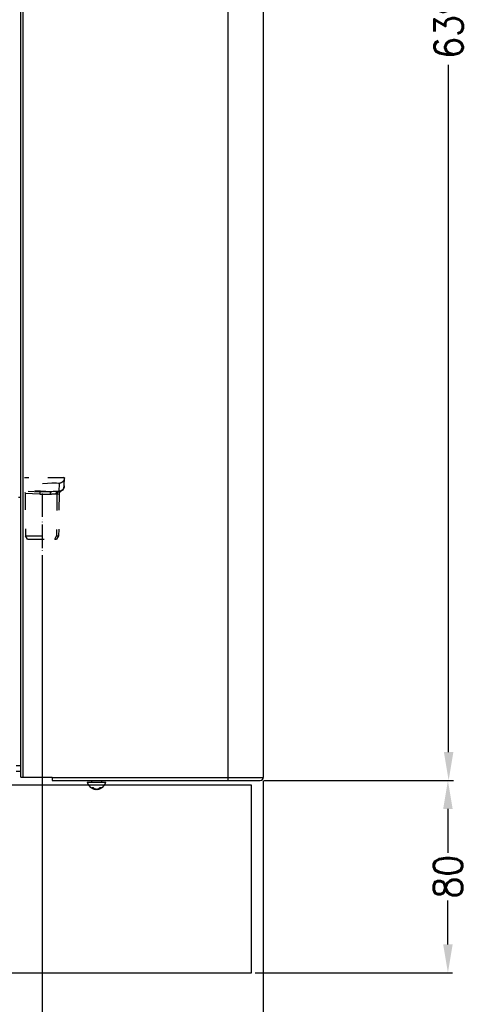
# Model space of a CAD drawing. Header units: inches. Extents: x -626 to 4489, y 2807 to 4201.
# Tile 17 of 52: x 694 to 883, y 3303 to 3719. Entities that reach past the tile are written whole.
import ezdxf

# ---------------------------------------------------------------- set-up
doc = ezdxf.new("R2010")
doc.units = ezdxf.units.IN
doc.linetypes.add('DASHED', pattern=[15, 7, -8])
doc.linetypes.add('PHANTOM', pattern=[13, 10, -1, 0, -1, 0, -1])
doc.layers.add('1', color=7, linetype='Continuous')
doc.styles.add('CONVERTER_11', font='txt.shx', dxfattribs={"width": 0.9})
doc.dimstyles.new('ME10_DIM_55', dxfattribs={"dimtxt": 12, "dimasz": 12, "dimexe": 2, "dimexo": 1.5, "dimgap": 2, "dimtad": 1, "dimdsep": 46, "dimtxsty": 'CONVERTER_11', "dimsah": 1, "dimcen": 0.09, "dimclrd": 2, "dimclre": 2, "dimclrt": 2, "dimadec": 0, "dimazin": 0, "dimtfac": 1, "dimtdec": 4, "dimtofl": 0, "dimtmove": 0, "dimatfit": 0, "dimfxl": 1, "dimtolj": 1, "dimtzin": 0, "dimarcsym": 0})
doc.dimstyles.new('ME10_DIM_56', dxfattribs={"dimtxt": 12, "dimasz": 12, "dimexe": 2, "dimexo": 1.5, "dimgap": 2, "dimtad": 1, "dimdsep": 46, "dimtxsty": 'CONVERTER_11', "dimsah": 1, "dimcen": 0.09, "dimclrd": 2, "dimclre": 2, "dimclrt": 2, "dimadec": 0, "dimazin": 0, "dimtfac": 1, "dimtdec": 4, "dimtofl": 0, "dimtmove": 0, "dimatfit": 0, "dimfxl": 1, "dimtolj": 1, "dimtzin": 0, "dimarcsym": 0})
doc.dimstyles.new('ME10_DIM_61', dxfattribs={"dimtxt": 12, "dimasz": 12, "dimexe": 2, "dimexo": 1.5, "dimgap": 2, "dimtad": 1, "dimdsep": 46, "dimtxsty": 'CONVERTER_11', "dimsah": 1, "dimcen": 0.09, "dimclrd": 2, "dimclre": 2, "dimclrt": 2, "dimadec": 0, "dimazin": 0, "dimtfac": 1, "dimtdec": 4, "dimtofl": 0, "dimtmove": 0, "dimatfit": 0, "dimfxl": 1, "dimtolj": 1, "dimtzin": 0, "dimarcsym": 0})

# ---------------------------------------------------------------- blocks, each defined once
blk = doc.blocks.new('*D122')
at = {"layer": '1', "color": 3, "lineweight": -2, "transparency": 16777216}
for p, q in [((797.27, 3397.37), (877.11, 3397.37)), ((875.11, 3385.37), (875.11, 3366.77)), ((875.11, 3327.97), (875.11, 3346.57)), ((793.57, 3315.97), (877.11, 3315.97))]:
    blk.add_line(p, q, dxfattribs=at)
at = {"layer": '1', "color": 3, "transparency": 16777216}
for points in [[(873.11, 3385.37), (877.11, 3385.37), (875.11, 3397.37)], [(873.11, 3327.97), (877.11, 3327.97), (875.11, 3315.97)]]:
    blk.add_solid(points, dxfattribs=at)
at = {"layer": 'Defpoints', "color": 0, "transparency": 16777216}
for p in [(795.77, 3397.37), (875.11, 3397.37), (792.07, 3315.97)]:
    blk.add_point(p, dxfattribs=at)
at = {"layer": '1', "color": 3, "transparency": 16777216, "insert": (875.11, 3356.67), "char_height": 12, "attachment_point": 5, "rotation": 90, "style": 'CONVERTER_11'}
blk.add_mtext('\\A1;80', dxfattribs=at)
blk = doc.blocks.new('*D123')
at = {"layer": '1', "color": 3, "lineweight": -2, "transparency": 16777216}
for p, q in [((783.57, 4035.97), (877.42, 4035.97)), ((875.42, 4023.97), (875.42, 3733.07)), ((875.42, 3409.37), (875.42, 3700.27)), ((797.27, 3397.37), (877.42, 3397.37))]:
    blk.add_line(p, q, dxfattribs=at)
at = {"layer": '1', "color": 3, "transparency": 16777216}
for points in [[(873.42, 4023.97), (877.42, 4023.97), (875.42, 4035.97)], [(873.42, 3409.37), (877.42, 3409.37), (875.42, 3397.37)]]:
    blk.add_solid(points, dxfattribs=at)
at = {"layer": 'Defpoints', "color": 0, "transparency": 16777216}
for p in [(782.07, 4035.97), (875.42, 4035.97), (795.77, 3397.37)]:
    blk.add_point(p, dxfattribs=at)
at = {"layer": '1', "color": 3, "transparency": 16777216, "insert": (875.42, 3716.67), "char_height": 12, "attachment_point": 5, "rotation": 90, "style": 'CONVERTER_11'}
blk.add_mtext('\\A1;639', dxfattribs=at)
blk = doc.blocks.new('*D128')
at = {"layer": '1', "color": 3, "lineweight": -2, "transparency": 16777216}
for p, q in [((703.54, 3492.73), (703.54, 3238.85)), ((797.07, 3397.17), (797.07, 3238.85)), ((715.54, 3240.85), (731.21, 3240.85)), ((785.07, 3240.85), (769.41, 3240.85))]:
    blk.add_line(p, q, dxfattribs=at)
at = {"layer": '1', "color": 3, "transparency": 16777216}
for points in [[(715.54, 3242.85), (715.54, 3238.85), (703.54, 3240.85)], [(785.07, 3242.85), (785.07, 3238.85), (797.07, 3240.85)]]:
    blk.add_solid(points, dxfattribs=at)
at = {"layer": 'Defpoints', "color": 0, "transparency": 16777216}
for p in [(703.54, 3494.23), (797.07, 3398.67), (703.54, 3240.85)]:
    blk.add_point(p, dxfattribs=at)
at = {"layer": '1', "color": 3, "transparency": 16777216, "insert": (750.31, 3240.85), "char_height": 12, "attachment_point": 5, "rotation": 0.0001, "style": 'CONVERTER_11'}
blk.add_mtext('\\A1;93,5', dxfattribs=at)

msp = doc.modelspace()

# ---------------------------------------------------------------- linework, layer by layer
at = {"color": 9, "linetype": 'Continuous'}
for p, q in [((695.623, 3398.772), (695.623, 4022.572)), ((782.073, 4015.29), (782.073, 3398.672)), ((692.573, 3403.672), (694.573, 3403.672)), ((707.873, 3398.672), (782.073, 3398.672)), ((782.073, 3398.672), (782.073, 3397.372)), ((782.073, 3398.672), (797.073, 3398.672))]:
    msp.add_line(p, q, dxfattribs=at)
at = {"color": 7, "linetype": 'Continuous'}
for p, q in [((797.073, 4022.672), (797.073, 3398.672)), ((694.573, 3398.772), (694.573, 4015.222)), ((693.627, 3517.231), (694.573, 3517.231)), ((694.573, 3401.172), (692.573, 3401.172)), ((694.573, 3401.172), (692.573, 3401.172)), ((694.573, 3398.772), (695.623, 3398.772)), ((695.623, 3398.772), (707.873, 3398.772)), ((707.873, 3398.672), (707.873, 3398.772)), ((707.873, 3398.672), (707.873, 3397.372)), ((707.873, 3397.372), (782.073, 3397.372)), ((722.573, 3396.672), (730.573, 3396.672)), ((722.573, 3396.672), (722.996, 3395.637)), ((724.473, 3397.372), (724.473, 3396.672)), ((728.673, 3397.372), (728.673, 3396.672)), ((730.09, 3395.637), (730.573, 3396.672)), ((782.073, 3397.372), (795.773, 3397.372)), ((722.996, 3395.637), (723.918, 3394.538)), ((723.918, 3394.538), (725.16, 3393.821)), ((725.16, 3393.821), (726.008, 3393.611)), ((726.008, 3393.611), (726.008, 3393.771)), ((726.348, 3393.655), (726.153, 3393.727)), ((726.492, 3393.627), (726.348, 3393.655)), ((726.631, 3393.62), (726.573, 3393.611)), ((726.655, 3393.627), (726.631, 3393.62)), ((727.134, 3393.769), (726.994, 3393.727)), ((727.139, 3393.611), (727.962, 3393.821)), ((727.139, 3393.611), (727.139, 3393.781)), ((727.962, 3393.821), (729.183, 3394.538)), ((729.183, 3394.538), (730.09, 3395.637))]:
    msp.add_line(p, q, dxfattribs=at)
at = {"color": 7, "linetype": 'DASHED'}
for p, q in [((713.004, 3525.502), (712.787, 3525.617)), ((712.945, 3522.099), (713.004, 3525.502)), ((713.004, 3525.502), (712.955, 3525.052)), ((703.791, 3522.987), (705.809, 3523.16)), ((705.809, 3523.16), (707.658, 3523.267)), ((707.658, 3523.267), (708.714, 3523.296)), ((708.714, 3523.296), (709.581, 3523.29)), ((709.581, 3523.29), (710.454, 3523.215)), ((710.454, 3523.215), (710.751, 3523.067)), ((710.751, 3523.067), (710.691, 3519.664)), ((712.945, 3522.099), (712.28, 3520.262)), ((696.22, 3519.368), (696.445, 3518.91)), ((696.383, 3518.884), (696.414, 3518.882)), ((702.622, 3518.512), (696.383, 3518.884)), ((696.414, 3518.882), (696.383, 3518.884)), ((696.383, 3518.884), (696.531, 3500.96)), ((696.445, 3518.91), (696.414, 3518.882)), ((697.671, 3519.757), (702.546, 3519.501)), ((707.503, 3519.569), (698.692, 3520.03)), ((703.652, 3519.469), (702.546, 3519.501)), ((702.622, 3518.512), (703.782, 3518.473)), ((703.822, 3519.464), (703.652, 3519.469)), ((703.782, 3518.473), (706.053, 3518.529)), ((705.096, 3519.474), (703.822, 3519.464)), ((706.333, 3519.515), (705.096, 3519.474)), ((706.053, 3518.529), (707.104, 3518.586)), ((707.503, 3519.569), (706.333, 3519.515)), ((708.286, 3519.602), (707.503, 3519.569)), ((709.007, 3519.621), (708.286, 3519.602)), ((709.654, 3519.627), (709.007, 3519.621)), ((710.22, 3519.618), (709.654, 3519.627)), ((709.834, 3518.621), (709.699, 3500.96)), ((709.834, 3518.621), (709.902, 3518.618)), ((709.902, 3518.618), (710.507, 3518.658)), ((710.691, 3519.664), (710.22, 3519.618)), ((710.507, 3518.658), (710.712, 3518.704)), ((710.712, 3518.704), (710.557, 3500.96)), ((710.691, 3519.602), (710.613, 3519.605)), ((710.691, 3519.602), (710.691, 3519.664)), ((710.691, 3519.602), (711.182, 3519.604)), ((710.889, 3519.263), (710.712, 3518.704)), ((711.349, 3519.627), (710.889, 3519.263)), ((711.182, 3519.604), (711.349, 3519.627)), ((712.28, 3520.262), (711.349, 3519.627)), ((696.531, 3500.96), (709.699, 3500.96)), ((697.398, 3499.46), (696.531, 3500.96)), ((708.939, 3499.46), (709.699, 3500.96)), ((710.557, 3500.96), (709.691, 3499.46)), ((709.699, 3500.96), (710.023, 3500.96)), ((710.023, 3500.96), (710.557, 3500.96)), ((697.398, 3499.46), (708.939, 3499.46)), ((708.939, 3499.46), (709.691, 3499.46))]:
    msp.add_line(p, q, dxfattribs=at)
at = {"color": 7, "linetype": 'Continuous'}
msp.add_arc((795.773, 3398.672), 1.3, 270.00046, 359.99954, dxfattribs=at)
at = {"color": 7, "linetype": 'DASHED'}
for points in [[(712.895, 3521.65), (712.736, 3521.147), (712.475, 3520.688), (712.122, 3520.295), (711.694, 3519.985), (711.21, 3519.772), (710.691, 3519.664)], [(712.955, 3525.052), (712.796, 3524.549), (712.534, 3524.091), (712.181, 3523.698), (711.753, 3523.388), (711.269, 3523.174), (710.751, 3523.067)], [(712.945, 3522.099), (712.93, 3521.873), (712.895, 3521.65)], [(702.546, 3519.501), (702.569, 3519.481), (702.59, 3519.424), (702.607, 3519.331), (702.62, 3519.208)], [(702.62, 3519.208), (702.628, 3519.058), (702.631, 3518.888), (702.629, 3518.704), (702.622, 3518.512)], [(707.104, 3518.586), (707.111, 3518.823), (707.145, 3519.046), (707.206, 3519.242), (707.289, 3519.4), (707.39, 3519.511), (707.503, 3519.569)], [(707.104, 3518.586), (708.424, 3518.639), (709.489, 3518.635)], [(709.489, 3518.635), (709.505, 3518.813), (709.547, 3518.985), (709.614, 3519.145), (709.703, 3519.289)], [(709.489, 3518.635), (709.668, 3518.628), (709.834, 3518.621)], [(709.703, 3519.289), (709.812, 3519.411), (709.937, 3519.509), (710.075, 3519.578), (710.22, 3519.618)], [(709.834, 3518.621), (709.851, 3518.8), (709.896, 3518.973)], [(709.896, 3518.973), (710.013, 3519.209), (710.179, 3519.401), (710.384, 3519.536), (710.613, 3519.605)], [(709.902, 3518.618), (709.932, 3518.856), (710.01, 3519.079), (710.134, 3519.276), (710.294, 3519.434), (710.484, 3519.545), (710.691, 3519.602)], [(710.22, 3519.618), (710.424, 3519.611), (710.613, 3519.605)]]:
    msp.add_spline(points, degree=3, dxfattribs=at)
at = {"color": 7, "linetype": 'Continuous'}
for points in [[(724.523, 3394.439), (724.86, 3394.124), (725.224, 3393.878), (725.609, 3393.706), (726.008, 3393.611)], [(724.523, 3394.439), (724.805, 3394.415), (725.088, 3394.439)], [(725.088, 3394.439), (725.425, 3394.124), (725.79, 3393.878), (726.175, 3393.706), (726.573, 3393.611)], [(726.573, 3393.611), (726.971, 3393.706), (727.357, 3393.878), (727.721, 3394.124), (728.058, 3394.439)], [(727.139, 3393.611), (727.537, 3393.706), (727.922, 3393.878), (728.287, 3394.124), (728.624, 3394.439)], [(728.058, 3394.439), (728.341, 3394.415), (728.624, 3394.439)]]:
    msp.add_spline(points, degree=3, dxfattribs=at)
at = {"layer": '1', "color": 7, "linetype": 'DASHED'}
msp.add_line((713.004, 3525.502), (696.134, 3525.502), dxfattribs=at)
at = {"layer": '1', "color": 2, "linetype": 'PHANTOM'}
msp.add_line((703.549, 3518.882), (703.543, 3494.235), dxfattribs=at)
at = {"layer": '1', "color": 7, "linetype": 'Continuous'}
for p, q in [((792.073, 3395.372), (663.303, 3395.372)), ((792.073, 3315.967), (792.073, 3395.372)), ((604.173, 3315.967), (792.073, 3315.967))]:
    msp.add_line(p, q, dxfattribs=at)

# ---------------------------------------------------------------- dimensions: what is measured, and where the dimension line sits
at = {"layer": '1', "color": 3}
for base, p1, p2, text, dimstyle, picture, middle in [((875.424, 4035.972), (795.773, 3397.372), (782.073, 4035.972), '639', 'ME10_DIM_56', '*D123', (875.424, 3716.672)), ((875.11, 3397.372), (792.073, 3315.967), (795.773, 3397.372), '80', 'ME10_DIM_55', '*D122', (875.11, 3356.67))]:
    dim = msp.add_linear_dim(base=base, p1=p1, p2=p2, angle=90, text=text, dimstyle=dimstyle, override={"dimclrd": 3, "dimclre": 3, "dimclrt": 3}, dxfattribs=at)
    dim.commit()
    dim.dimension.update_dxf_attribs({"geometry": picture, "text_midpoint": middle, "text_rotation": 90})
dim = msp.add_linear_dim(base=(703.543, 3240.846), p1=(797.073, 3398.672), p2=(703.543, 3494.235), text='93,5', dimstyle='ME10_DIM_61', override={"dimclrd": 3, "dimclre": 3, "dimclrt": 3}, dxfattribs=at)
dim.commit()
dim.dimension.update_dxf_attribs({"geometry": '*D128', "text_midpoint": (750.308, 3240.846), "text_rotation": 0.00014})

doc.saveas('drawing.dxf')
